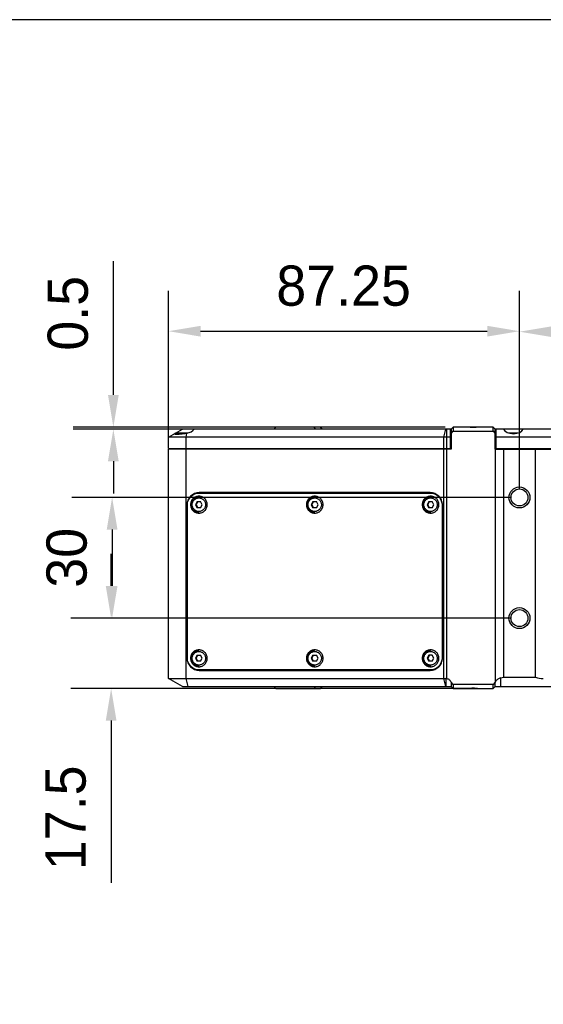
# Model space of a CAD drawing. Header units: millimetres. Extents: x -67 to 93, y 91 to 271.
# Tile 16 of 17: x -5 to 28, y 210 to 271. Entities that reach past the tile are written whole.
import ezdxf

# ---------------------------------------------------------------- set-up
doc = ezdxf.new("R2010")
doc.units = ezdxf.units.MM
doc.header["$LTSCALE"] = 65.395
doc.header["$PDMODE"] = 3
doc.header["$PDSIZE"] = 8
doc.layers.get('0').update_dxf_attribs({"linetype": 'CONTINUOUS'})
doc.layers.get('Defpoints').update_dxf_attribs({"linetype": 'CONTINUOUS'})
doc.layers.add('00_COMPONENTS', color=7, linetype='CONTINUOUS')
doc.layers.add('51__DRAFT_DIMS', color=7, linetype='CONTINUOUS')
doc.styles.get("Standard").update_dxf_attribs({"font": '兰亭黑 GBK.TTF', "height": 2.5})
doc.dimstyles.new('DIMSTYLE_1', dxfattribs={"dimtxt": 8, "dimasz": 2, "dimexe": 2.5, "dimexo": 0.5, "dimgap": 0.75, "dimtad": 1, "dimlfac": 4, "dimdsep": 46, "dimtxsty": 'STANDARD', "dimblk": '_FILLED', "dimblk1": '_FILLED', "dimblk2": '_FILLED', "dimcen": 0.09, "dimclrd": 8, "dimclre": 8, "dimclrt": 256, "dimazin": 2, "dimtp": 0.3, "dimtm": 0.3, "dimtfac": 1, "dimtofl": 0, "dimtmove": 0, "dimatfit": 3, "dimldrblk": '_FILLED', "dimfxl": 1, "dimtolj": 1, "dimarcsym": 0})

# ---------------------------------------------------------------- blocks, each defined once
blk = doc.blocks.new('_FILLED')
at = {"color": 0, "linetype": 'ByBlock'}
blk.add_solid([(0, 0), (-1, 0.167), (-1, -0.167)], dxfattribs=at)
blk = doc.blocks.new('*D7')
at = {"layer": '51__DRAFT_DIMS', "color": 8, "lineweight": -2}
for p, q in [((1.289, 247.79), (1.289, 256.107)), ((21.902, 245.79), (-1.211, 245.79)), ((5.802, 245.665), (-1.211, 245.665)), ((1.289, 243.665), (1.289, 241.665))]:
    blk.add_line(p, q, dxfattribs=at)
at = {"layer": 'Defpoints', "color": 0}
for p in [(1.289, 245.665), (6.302, 245.665), (22.402, 245.79)]:
    blk.add_point(p, dxfattribs=at)
at = {"layer": '51__DRAFT_DIMS', "color": 8, "linetype": 'ByBlock', "lineweight": -2, "xscale": 2, "yscale": 2, "zscale": 2}
for p, rotation in [((1.289, 245.79), 270), ((1.289, 245.665), 90)]:
    blk.add_blockref('_FILLED', p, dxfattribs=dict(at, rotation=rotation))
at = {"layer": '51__DRAFT_DIMS', "insert": (-2.795, 250.54), "char_height": 2.5, "attachment_point": 1, "rotation": 90, "line_spacing_factor": 0.9}
blk.add_mtext('\\A1;0.5', dxfattribs=at)
blk = doc.blocks.new('*D8')
at = {"layer": '51__DRAFT_DIMS', "color": 8, "lineweight": -2}
for p, q in [((4.715, 244.915), (4.715, 254.249)), ((26.527, 241.915), (26.527, 254.249)), ((6.715, 251.749), (24.527, 251.749))]:
    blk.add_line(p, q, dxfattribs=at)
at = {"layer": 'Defpoints', "color": 0}
for p in [(26.527, 251.749), (4.715, 244.415), (26.527, 241.415)]:
    blk.add_point(p, dxfattribs=at)
at = {"layer": '51__DRAFT_DIMS', "color": 8, "linetype": 'ByBlock', "lineweight": -2, "xscale": 2, "yscale": 2, "zscale": 2, "rotation": 180}
blk.add_blockref('_FILLED', (4.715, 251.749), dxfattribs=at)
at = {"layer": '51__DRAFT_DIMS', "color": 8, "linetype": 'ByBlock', "lineweight": -2, "xscale": 2, "yscale": 2, "zscale": 2}
blk.add_blockref('_FILLED', (26.527, 251.749), dxfattribs=at)
at = {"layer": '51__DRAFT_DIMS', "insert": (15.6, 255.832), "char_height": 2.5, "attachment_point": 2, "line_spacing_factor": 0.9}
blk.add_mtext('\\A1;87.25', dxfattribs=at)
blk = doc.blocks.new('*D9')
at = {"layer": '51__DRAFT_DIMS', "color": 8, "lineweight": -2}
for p, q in [((26.527, 241.915), (26.527, 254.219)), ((42.777, 241.915), (42.777, 254.219)), ((28.527, 251.719), (40.777, 251.719))]:
    blk.add_line(p, q, dxfattribs=at)
at = {"layer": 'Defpoints', "color": 0}
for p in [(42.777, 251.719), (26.527, 241.415), (42.777, 241.415)]:
    blk.add_point(p, dxfattribs=at)
at = {"layer": '51__DRAFT_DIMS', "color": 8, "linetype": 'ByBlock', "lineweight": -2, "xscale": 2, "yscale": 2, "zscale": 2, "rotation": 180}
blk.add_blockref('_FILLED', (26.527, 251.719), dxfattribs=at)
at = {"layer": '51__DRAFT_DIMS', "color": 8, "linetype": 'ByBlock', "lineweight": -2, "xscale": 2, "yscale": 2, "zscale": 2}
blk.add_blockref('_FILLED', (42.777, 251.719), dxfattribs=at)
at = {"layer": '51__DRAFT_DIMS', "insert": (34.637, 255.802), "char_height": 2.5, "attachment_point": 2, "line_spacing_factor": 0.9}
blk.add_mtext('\\A1;65', dxfattribs=at)
blk = doc.blocks.new('*D10')
at = {"layer": '51__DRAFT_DIMS', "color": 8, "lineweight": -2}
for p, q in [((26.027, 241.415), (-1.288, 241.415)), ((1.212, 239.415), (1.212, 235.915)), ((26.027, 233.915), (-1.288, 233.915))]:
    blk.add_line(p, q, dxfattribs=at)
at = {"layer": 'Defpoints', "color": 0}
for p in [(26.527, 241.415), (1.212, 233.915), (26.527, 233.915)]:
    blk.add_point(p, dxfattribs=at)
at = {"layer": '51__DRAFT_DIMS', "color": 8, "linetype": 'ByBlock', "lineweight": -2, "xscale": 2, "yscale": 2, "zscale": 2}
for p, rotation in [((1.212, 241.415), 90), ((1.212, 233.915), 270)]:
    blk.add_blockref('_FILLED', p, dxfattribs=dict(at, rotation=rotation))
at = {"layer": '51__DRAFT_DIMS', "insert": (-2.871, 237.663), "char_height": 2.5, "attachment_point": 2, "rotation": 90, "line_spacing_factor": 0.9}
blk.add_mtext('\\A1;30', dxfattribs=at)
blk = doc.blocks.new('*D11')
at = {"layer": '51__DRAFT_DIMS', "color": 8, "lineweight": -2}
for p, q in [((1.151, 235.915), (1.151, 237.915)), ((26.027, 233.915), (-1.349, 233.915)), ((23.5, 229.54), (-1.349, 229.54)), ((1.151, 227.54), (1.151, 217.457))]:
    blk.add_line(p, q, dxfattribs=at)
at = {"layer": 'Defpoints', "color": 0}
for p in [(1.151, 233.915), (26.527, 233.915), (24, 229.54)]:
    blk.add_point(p, dxfattribs=at)
at = {"layer": '51__DRAFT_DIMS', "color": 8, "linetype": 'ByBlock', "lineweight": -2, "xscale": 2, "yscale": 2, "zscale": 2}
for p, rotation in [((1.151, 233.915), 270), ((1.151, 229.54), 90)]:
    blk.add_blockref('_FILLED', p, dxfattribs=dict(at, rotation=rotation))
at = {"layer": '51__DRAFT_DIMS', "insert": (-2.932, 221.498), "char_height": 2.5, "attachment_point": 2, "rotation": 90, "line_spacing_factor": 0.9}
blk.add_mtext('\\A1;17.5', dxfattribs=at)

msp = doc.modelspace()

# ---------------------------------------------------------------- linework, layer by layer
msp.add_lwpolyline([(-67.3425, 91.1144), (92.6575, 91.1144), (92.6575, 271.1144), (-67.3425, 271.1144)], close=True)
at = {"layer": '00_COMPONENTS', "color": 0}
for p, q in [((4.7139, 245.1653), (5.5889, 245.6653)), ((22.2264, 245.6653), (5.5889, 245.6653)), ((11.3811, 245.7903), (11.2561, 245.6653)), ((14.1727, 245.7903), (11.3811, 245.7903)), ((13.7398, 245.7903), (13.8507, 245.6653)), ((14.1727, 245.7903), (14.2737, 245.6653)), ((14.2683, 245.6653), (14.1727, 245.7903)), ((21.8244, 245.1653), (21.9503, 245.6653)), ((22.0042, 245.6653), (22.0042, 244.4653)), ((22.2264, 245.6653), (22.2264, 244.4653)), ((22.2772, 245.6653), (22.2264, 245.6653)), ((22.2264, 245.5903), (22.2772, 245.5903)), ((22.2772, 245.6653), (22.4022, 245.7903)), ((22.2772, 245.6653), (22.2772, 244.4153)), ((22.2772, 245.3964), (22.4022, 245.5403)), ((22.4022, 245.7903), (22.4022, 245.5403)), ((24.9022, 245.7903), (22.4022, 245.7903)), ((22.4022, 245.5403), (24.9022, 245.5403)), ((24.9022, 245.5403), (24.9022, 245.7903)), ((24.9022, 245.7903), (25.0272, 245.6653)), ((24.9022, 245.5403), (25.0272, 245.3964)), ((25.0272, 244.4153), (25.0272, 245.6653)), ((25.0764, 245.6653), (25.0272, 245.6653)), ((25.0272, 245.5903), (25.0764, 245.5903)), ((25.0764, 244.4653), (25.0764, 245.6653)), ((25.5391, 245.6653), (25.0764, 245.6653)), ((26.7612, 245.6653), (25.5417, 245.6653)), ((42.5391, 245.6653), (26.7638, 245.6653)), ((4.7139, 244.4653), (4.7139, 245.1653)), ((22.2772, 245.1653), (4.7139, 245.1653)), ((5.7851, 245.3903), (5.1514, 245.3903)), ((5.9029, 245.4153), (5.1764, 245.4153)), ((5.4639, 245.3903), (5.4639, 245.3457)), ((5.7139, 245.378), (5.7139, 245.3903)), ((5.8436, 245.4016), (5.7841, 245.1653)), ((5.7841, 245.1653), (5.7841, 244.4653)), ((21.8244, 244.4653), (21.8244, 245.1653)), ((44.2772, 245.1653), (25.0272, 245.1653)), ((26.4239, 245.4153), (25.879, 245.4153)), ((26.3034, 245.3903), (25.9995, 245.3903)), ((26.1514, 245.3796), (26.1514, 245.3903)), ((4.7139, 244.4653), (22.2772, 244.4653)), ((4.7147, 230.1653), (4.7147, 244.4153)), ((22.2772, 244.4153), (4.7147, 244.4153)), ((5.7849, 244.4153), (5.7849, 230.1653)), ((11.4114, 244.4653), (11.4114, 244.4153)), ((11.6311, 244.4153), (11.6311, 244.4653)), ((13.6311, 244.4153), (13.6311, 244.4653)), ((13.8507, 244.4153), (13.8507, 244.4653)), ((13.8955, 244.4653), (13.8954, 244.4153)), ((14.1953, 244.4153), (14.1953, 244.4653)), ((14.4856, 244.4653), (14.4856, 244.4153)), ((21.8252, 230.1653), (21.8252, 244.4153)), ((22.005, 244.4153), (22.005, 230.1605)), ((25.0272, 244.4653), (44.2772, 244.4653)), ((25.0272, 244.4153), (44.2772, 244.4153)), ((25.0431, 229.9658), (25.0431, 244.4153)), ((25.5272, 244.4153), (25.5272, 230.2368)), ((27.5272, 230.2368), (27.5272, 244.4153)), ((20.9786, 241.7153), (6.6293, 241.7153)), ((6.6293, 241.6903), (21.0505, 241.6903)), ((8.4951, 241.7153), (8.4951, 241.6903)), ((9.0254, 241.6903), (9.0254, 241.7153)), ((11.6311, 241.6903), (11.6311, 241.7153)), ((13.6311, 241.6903), (13.6311, 241.7153)), ((5.8624, 231.4403), (5.8624, 240.9403)), ((5.8871, 240.9403), (5.8624, 240.9403)), ((5.8871, 231.4403), (5.8871, 240.9403)), ((6.4975, 241.1528), (6.3903, 240.9653)), ((6.3903, 240.9653), (6.4975, 240.7778)), ((6.4299, 240.9653), (6.3903, 240.9653)), ((6.537, 241.1528), (6.4299, 240.9653)), ((6.4299, 240.9653), (6.537, 240.7778)), ((6.4975, 241.1528), (6.7117, 241.1528)), ((6.7117, 240.7778), (6.4975, 240.7778)), ((6.8189, 240.9653), (6.7117, 241.1528)), ((6.7117, 240.7778), (6.8189, 240.9653)), ((13.6968, 241.1528), (13.5897, 240.9653)), ((13.5897, 240.9653), (13.6968, 240.7778)), ((13.6292, 240.9653), (13.5897, 240.9653)), ((13.7364, 241.1528), (13.6292, 240.9653)), ((13.6292, 240.9653), (13.7364, 240.7778)), ((13.6968, 241.1528), (13.9111, 241.1528)), ((13.9111, 240.7778), (13.6968, 240.7778)), ((14.0182, 240.9653), (13.9111, 241.1528)), ((13.9111, 240.7778), (14.0182, 240.9653)), ((20.8962, 241.1528), (20.789, 240.9653)), ((20.789, 240.9653), (20.8962, 240.7778)), ((20.8286, 240.9653), (20.789, 240.9653)), ((20.8286, 240.9653), (20.9357, 241.1528)), ((20.9357, 240.7778), (20.8286, 240.9653)), ((20.8962, 241.1528), (21.1104, 241.1528)), ((21.1104, 240.7778), (20.8962, 240.7778)), ((21.2175, 240.9653), (21.1104, 241.1528)), ((21.1104, 240.7778), (21.2175, 240.9653)), ((21.7208, 240.9403), (21.7208, 231.4403)), ((21.7455, 240.9403), (21.7208, 240.9403)), ((21.7455, 231.4403), (21.7455, 240.9403)), ((5.8624, 231.4403), (5.8871, 231.4403)), ((6.4975, 231.6028), (6.3903, 231.4153)), ((6.3903, 231.4153), (6.4975, 231.2278)), ((6.4299, 231.4153), (6.3903, 231.4153)), ((6.4299, 231.4153), (6.537, 231.6028)), ((6.537, 231.2278), (6.4299, 231.4153)), ((6.4975, 231.6028), (6.7117, 231.6028)), ((6.8189, 231.4153), (6.7117, 231.6028)), ((6.7117, 231.2278), (6.8189, 231.4153)), ((13.6968, 231.6028), (13.5897, 231.4153)), ((13.5897, 231.4153), (13.6968, 231.2278)), ((13.6292, 231.4153), (13.5897, 231.4153)), ((13.6292, 231.4153), (13.7364, 231.6028)), ((13.7364, 231.2278), (13.6292, 231.4153)), ((13.6968, 231.6028), (13.9111, 231.6028)), ((14.0182, 231.4153), (13.9111, 231.6028)), ((13.9111, 231.2278), (14.0182, 231.4153)), ((20.8962, 231.6028), (20.789, 231.4153)), ((20.789, 231.4153), (20.8962, 231.2278)), ((20.8286, 231.4153), (20.789, 231.4153)), ((20.9357, 231.6028), (20.8286, 231.4153)), ((20.8286, 231.4153), (20.9357, 231.2278)), ((21.1104, 231.6028), (20.8962, 231.6028)), ((21.2175, 231.4153), (21.1104, 231.6028)), ((21.1104, 231.2278), (21.2175, 231.4153)), ((21.7208, 231.4403), (21.7455, 231.4403)), ((6.7117, 231.2278), (6.4975, 231.2278)), ((13.9111, 231.2278), (13.6968, 231.2278)), ((21.1104, 231.2278), (20.8962, 231.2278)), ((5.5897, 229.6653), (4.7147, 230.1653)), ((4.7147, 230.1653), (21.9527, 230.1653)), ((5.7849, 230.1653), (5.9108, 229.6653)), ((21.0505, 230.6903), (6.6293, 230.6903)), ((6.6293, 230.6653), (20.9786, 230.6653)), ((8.4951, 230.6903), (8.4951, 230.6653)), ((9.0254, 230.6653), (9.0254, 230.6903)), ((11.6311, 230.6903), (11.6311, 230.6653)), ((13.6311, 230.6903), (13.6311, 230.6653)), ((21.9511, 229.6653), (21.8252, 230.1653)), ((25.3592, 230.1946), (25.3592, 229.6653)), ((25.5272, 230.2368), (27.5272, 230.2368)), ((5.5897, 229.6653), (22.2772, 229.6653)), ((11.3811, 229.5403), (11.2561, 229.6653)), ((11.3811, 229.5403), (14.1727, 229.5403)), ((13.8507, 229.6653), (13.7398, 229.5403)), ((14.1727, 229.5403), (14.2683, 229.6653)), ((14.2737, 229.6653), (14.1727, 229.5403)), ((22.4022, 229.7903), (22.2772, 229.9343)), ((22.2772, 229.9343), (22.2772, 229.6653)), ((22.4022, 229.5403), (22.2772, 229.6653)), ((22.4022, 229.7903), (22.4022, 229.5403)), ((24.9022, 229.7903), (22.4022, 229.7903)), ((22.4022, 229.5403), (24.9022, 229.5403)), ((25.0272, 229.9343), (24.9022, 229.7903)), ((24.9022, 229.5403), (24.9022, 229.7903)), ((25.0272, 229.6653), (24.9022, 229.5403)), ((25.0272, 229.6653), (25.0272, 229.9343)), ((25.0272, 229.6653), (44.2772, 229.6653))]:
    msp.add_line(p, q, dxfattribs=at)
for centre, radius in [((26.5272, 241.4153), 0.65), ((26.5272, 241.4153), 0.525), ((26.5272, 233.9153), 0.65), ((26.5272, 233.9153), 0.525)]:
    msp.add_circle(centre, radius, dxfattribs=at)
for centre, radius, start, end in [((5.1764, 245.3903), 0.025, 90, 180), ((6.7015, 240.9549), 0.7605, 95.418698, 112.896108), ((6.7013, 240.9559), 0.7595, 90.00164, 95.411712), ((20.9785, 240.9554), 0.735, 84.587472, 89.998359), ((21.0504, 240.9552), 0.7351, 72.27667, 89.996742), ((6.7015, 231.4258), 0.7605, 247.10378, 264.581302), ((6.7013, 231.4248), 0.7595, 264.588288, 269.99836), ((15.694, 230.9131), 0.4888, 207.112809, 210.457191), ((15.686, 230.9114), 0.4581, 208.857793, 212.494118), ((15.8938, 230.9114), 0.4581, 208.857829, 212.494149), ((16.0035, 231.0382), 0.4395, 232.318641, 238.02544), ((15.973, 231.026), 0.3836, 241.040667, 250.078198), ((15.9615, 231.0237), 0.3811, 289.89188, 298.989255), ((15.9687, 231.0362), 0.4372, 301.959369, 307.696549), ((16.002, 231.0382), 0.4395, 301.974119, 307.680607), ((20.9785, 231.4253), 0.735, 270.001642, 275.414599), ((21.0504, 231.4255), 0.7351, 270.003258, 287.723199), ((21.9526, 229.8802), 0.2851, 79.404636, 89.969843)]:
    msp.add_arc(centre, radius, start, end, dxfattribs=at)
for centre, major_axis, ratio, start_param, end_param in [((5.7139, 245.7367), (0.6236, 0.075), 0.5599507, -1.4290506, -0.4126891), ((26.1514, 245.7368), (0.625, 0), 0.5714286, 3.3429506, 6.0818274), ((25.0431, 230.7368), (1, 0), 0.5714286, -1.249184, -1.0654358), ((28.0114, 230.7368), (1, 0), 0.5714286, -2.0761568, -1.5707963), ((25.3592, 229.7334), (0, 0.4319), 0.8682431, 1.0026957, 1.0870598)]:
    msp.add_ellipse(centre, major_axis=major_axis, ratio=ratio, start_param=start_param, end_param=end_param, dxfattribs=at)
for points, knots in [([(24.0002, 245.7903), (23.944, 245.7784), (23.8283, 245.7605), (23.6522, 245.7516), (23.4761, 245.7605), (23.3605, 245.7784), (23.3042, 245.7903)], [0, 0, 0, 0, 0.2461046, 0.5000005, 0.7538958, 1, 1, 1, 1]), ([(5.0889, 245.3646), (5.0889, 245.3674), (5.0906, 245.3719), (5.0946, 245.3773), (5.1008, 245.3838), (5.1119, 245.3923), (5.1219, 245.3985), (5.1276, 245.4017)], [0, 0, 0, 0, 0.1522645, 0.2484202, 0.3613474, 0.6422337, 1, 1, 1, 1]), ([(5.8436, 245.4016), (5.7982, 245.3924), (5.7072, 245.3761), (5.5723, 245.3569), (5.4626, 245.3451), (5.3798, 245.3386), (5.3234, 245.3354), (5.2717, 245.3336), (5.2256, 245.3334), (5.1855, 245.3346), (5.1521, 245.3373), (5.1285, 245.341), (5.1134, 245.3449), (5.1047, 245.348), (5.0979, 245.3514), (5.0928, 245.3553), (5.0897, 245.3597), (5.0889, 245.363), (5.0889, 245.3646)], [0, 0, 0, 0, 0.1805733, 0.3606763, 0.5315777, 0.6108825, 0.6847275, 0.7521792, 0.8124007, 0.8646764, 0.9084432, 0.9433433, 0.9574494, 0.9693735, 0.9792304, 0.9872574, 0.9939154, 1, 1, 1, 1]), ([(6.6293, 241.7153), (6.5792, 241.7153), (6.4787, 241.7053), (6.3339, 241.6609), (6.2004, 241.5888), (6.0834, 241.4918), (5.9875, 241.3736), (5.9162, 241.2387), (5.8723, 241.0925), (5.8624, 240.991), (5.8624, 240.9403)], [0, 0, 0, 0, 0.1243585, 0.2488149, 0.3734523, 0.4983256, 0.6234539, 0.7488171, 0.87436, 1, 1, 1, 1]), ([(5.8871, 240.9403), (5.8871, 240.9893), (5.8967, 241.0876), (5.9392, 241.2291), (6.0082, 241.3596), (6.101, 241.474), (6.2142, 241.5679), (6.3434, 241.6377), (6.4835, 241.6807), (6.5808, 241.6903), (6.6293, 241.6903)], [0, 0, 0, 0, 0.12564, 0.2511829, 0.3765462, 0.5016744, 0.6265477, 0.7511851, 0.8756415, 1, 1, 1, 1]), ([(6.6046, 241.4903), (6.5706, 241.4903), (6.5025, 241.4836), (6.4044, 241.4535), (6.314, 241.4046), (6.2348, 241.3389), (6.1698, 241.2588), (6.1215, 241.1675), (6.0917, 241.0684), (6.0851, 240.9996), (6.0851, 240.9653)], [0, 0, 0, 0, 0.1243585, 0.2488149, 0.3734523, 0.4983256, 0.6234539, 0.7488171, 0.87436, 1, 1, 1, 1]), ([(6.6122, 240.4903), (6.5815, 240.4903), (6.5197, 240.4965), (6.4308, 240.5237), (6.3489, 240.568), (6.2772, 240.6274), (6.2183, 240.6999), (6.1746, 240.7825), (6.1477, 240.8722), (6.1386, 240.9653), (6.1477, 241.0585), (6.1746, 241.1482), (6.2183, 241.2308), (6.2772, 241.3032), (6.3489, 241.3627), (6.4308, 241.407), (6.5197, 241.4342), (6.5815, 241.4403), (6.6122, 241.4403)], [0, 0, 0, 0, 0.0622475, 0.1245334, 0.1868904, 0.2493402, 0.3118904, 0.3745335, 0.4372475, 0.5, 0.5627525, 0.6254666, 0.6881096, 0.7506599, 0.8131096, 0.8754666, 0.9377525, 1, 1, 1, 1]), ([(6.6046, 240.5434), (6.5773, 240.5434), (6.5226, 240.5488), (6.4437, 240.573), (6.371, 240.6123), (6.3074, 240.6651), (6.2551, 240.7295), (6.2163, 240.8029), (6.1924, 240.8825), (6.1843, 240.9653), (6.1924, 241.0482), (6.2163, 241.1278), (6.2551, 241.2012), (6.3074, 241.2656), (6.371, 241.3184), (6.4437, 241.3577), (6.5226, 241.3819), (6.5773, 241.3873), (6.6046, 241.3873)], [0, 0, 0, 0, 0.0621792, 0.1244075, 0.1867261, 0.2491628, 0.3117269, 0.3744086, 0.43718, 0.5, 0.56282, 0.6255914, 0.688273, 0.7508372, 0.8132738, 0.8755925, 0.9378208, 1, 1, 1, 1]), ([(7.1241, 240.9653), (7.1241, 240.9996), (7.1174, 241.0684), (7.0877, 241.1675), (7.0394, 241.2588), (6.9744, 241.3389), (6.8952, 241.4046), (6.8048, 241.4535), (6.7067, 241.4836), (6.6385, 241.4903), (6.6046, 241.4903)], [0, 0, 0, 0, 0.12564, 0.2511829, 0.3765461, 0.5016744, 0.6265477, 0.7511851, 0.8756415, 1, 1, 1, 1]), ([(6.6046, 241.3873), (6.6319, 241.3873), (6.6866, 241.3819), (6.7655, 241.3577), (6.8382, 241.3184), (6.9018, 241.2656), (6.9541, 241.2012), (6.9929, 241.1278), (7.0168, 241.0482), (7.0249, 240.9653), (7.0168, 240.8825), (6.9929, 240.8029), (6.9541, 240.7295), (6.9018, 240.6651), (6.8382, 240.6123), (6.7655, 240.573), (6.6866, 240.5488), (6.6319, 240.5434), (6.6046, 240.5434)], [0, 0, 0, 0, 0.0621792, 0.1244075, 0.1867261, 0.2491628, 0.3117269, 0.3744086, 0.43718, 0.5, 0.56282, 0.6255914, 0.688273, 0.7508372, 0.8132738, 0.8755925, 0.9378208, 1, 1, 1, 1]), ([(13.8039, 241.4903), (13.77, 241.4903), (13.7019, 241.4836), (13.6038, 241.4535), (13.5134, 241.4046), (13.4341, 241.3389), (13.3691, 241.2588), (13.3208, 241.1675), (13.2911, 241.0684), (13.2844, 240.9996), (13.2844, 240.9653)], [0, 0, 0, 0, 0.1243585, 0.2488149, 0.3734523, 0.4983256, 0.6234539, 0.7488171, 0.87436, 1, 1, 1, 1]), ([(13.8116, 240.4903), (13.7808, 240.4903), (13.7191, 240.4965), (13.6302, 240.5237), (13.5483, 240.568), (13.4765, 240.6274), (13.4176, 240.6999), (13.3739, 240.7825), (13.347, 240.8722), (13.3379, 240.9653), (13.347, 241.0585), (13.3739, 241.1482), (13.4176, 241.2308), (13.4765, 241.3032), (13.5483, 241.3627), (13.6302, 241.407), (13.7191, 241.4342), (13.7808, 241.4403), (13.8116, 241.4403)], [0, 0, 0, 0, 0.0622475, 0.1245334, 0.1868904, 0.2493402, 0.3118904, 0.3745335, 0.4372475, 0.5, 0.5627525, 0.6254666, 0.6881096, 0.7506599, 0.8131096, 0.8754666, 0.9377525, 1, 1, 1, 1]), ([(13.8039, 240.5434), (13.7767, 240.5434), (13.7219, 240.5488), (13.6431, 240.573), (13.5704, 240.6123), (13.5067, 240.6651), (13.4545, 240.7295), (13.4156, 240.8029), (13.3917, 240.8825), (13.3837, 240.9653), (13.3917, 241.0482), (13.4156, 241.1278), (13.4545, 241.2012), (13.5067, 241.2656), (13.5704, 241.3184), (13.6431, 241.3577), (13.7219, 241.3819), (13.7767, 241.3873), (13.8039, 241.3873)], [0, 0, 0, 0, 0.0621792, 0.1244075, 0.1867261, 0.2491628, 0.3117269, 0.3744086, 0.43718, 0.5, 0.56282, 0.6255914, 0.688273, 0.7508372, 0.8132738, 0.8755925, 0.9378208, 1, 1, 1, 1]), ([(14.3235, 240.9653), (14.3235, 240.9996), (14.3168, 241.0684), (14.2871, 241.1675), (14.2388, 241.2588), (14.1738, 241.3389), (14.0945, 241.4046), (14.0041, 241.4535), (13.906, 241.4836), (13.8379, 241.4903), (13.8039, 241.4903)], [0, 0, 0, 0, 0.12564, 0.2511829, 0.3765461, 0.5016744, 0.6265477, 0.7511851, 0.8756415, 1, 1, 1, 1]), ([(13.8039, 241.3873), (13.8312, 241.3873), (13.886, 241.3819), (13.9648, 241.3577), (14.0375, 241.3184), (14.1012, 241.2656), (14.1534, 241.2012), (14.1922, 241.1278), (14.2161, 241.0482), (14.2242, 240.9653), (14.2161, 240.8825), (14.1922, 240.8029), (14.1534, 240.7295), (14.1012, 240.6651), (14.0375, 240.6123), (13.9648, 240.573), (13.886, 240.5488), (13.8312, 240.5434), (13.8039, 240.5434)], [0, 0, 0, 0, 0.0621792, 0.1244075, 0.1867261, 0.2491628, 0.3117269, 0.3744086, 0.43718, 0.5, 0.56282, 0.6255914, 0.688273, 0.7508372, 0.8132738, 0.8755925, 0.9378208, 1, 1, 1, 1]), ([(21.0033, 241.4903), (20.9693, 241.4903), (20.9012, 241.4836), (20.8031, 241.4535), (20.7127, 241.4046), (20.6335, 241.3389), (20.5685, 241.2588), (20.5202, 241.1675), (20.4904, 241.0684), (20.4838, 240.9996), (20.4838, 240.9653)], [0, 0, 0, 0, 0.1243585, 0.2488149, 0.3734523, 0.4983256, 0.6234539, 0.7488171, 0.87436, 1, 1, 1, 1]), ([(21.0109, 240.4903), (20.9802, 240.4903), (20.9184, 240.4965), (20.8295, 240.5237), (20.7476, 240.568), (20.6759, 240.6274), (20.617, 240.6999), (20.5733, 240.7825), (20.5464, 240.8722), (20.5373, 240.9653), (20.5464, 241.0585), (20.5733, 241.1482), (20.617, 241.2308), (20.6759, 241.3032), (20.7476, 241.3627), (20.8295, 241.407), (20.9184, 241.4342), (20.9802, 241.4403), (21.0109, 241.4403)], [0, 0, 0, 0, 0.0622475, 0.1245334, 0.1868904, 0.2493402, 0.3118904, 0.3745335, 0.4372475, 0.5, 0.5627525, 0.6254666, 0.6881096, 0.7506599, 0.8131096, 0.8754666, 0.9377525, 1, 1, 1, 1]), ([(21.0033, 240.5434), (20.976, 240.5434), (20.9213, 240.5488), (20.8424, 240.573), (20.7697, 240.6123), (20.7061, 240.6651), (20.6538, 240.7295), (20.615, 240.8029), (20.5911, 240.8825), (20.583, 240.9653), (20.5911, 241.0482), (20.615, 241.1278), (20.6538, 241.2012), (20.7061, 241.2656), (20.7697, 241.3184), (20.8424, 241.3577), (20.9213, 241.3819), (20.976, 241.3873), (21.0033, 241.3873)], [0, 0, 0, 0, 0.0621792, 0.1244075, 0.1867261, 0.2491628, 0.3117269, 0.3744086, 0.43718, 0.5, 0.56282, 0.6255914, 0.688273, 0.7508372, 0.8132738, 0.8755925, 0.9378208, 1, 1, 1, 1]), ([(21.7455, 240.9403), (21.7455, 240.991), (21.7356, 241.0925), (21.6917, 241.2387), (21.6204, 241.3736), (21.5245, 241.4918), (21.4075, 241.5888), (21.274, 241.6609), (21.1292, 241.7053), (21.0287, 241.7153), (20.9786, 241.7153)], [0, 0, 0, 0, 0.12564, 0.2511829, 0.3765462, 0.5016744, 0.6265477, 0.7511851, 0.8756415, 1, 1, 1, 1]), ([(21.5228, 240.9653), (21.5228, 240.9996), (21.5161, 241.0684), (21.4864, 241.1675), (21.4381, 241.2588), (21.3731, 241.3389), (21.2939, 241.4046), (21.2035, 241.4535), (21.1054, 241.4836), (21.0372, 241.4903), (21.0033, 241.4903)], [0, 0, 0, 0, 0.12564, 0.2511829, 0.3765461, 0.5016744, 0.6265477, 0.7511851, 0.8756415, 1, 1, 1, 1]), ([(21.0033, 241.3873), (21.0306, 241.3873), (21.0853, 241.3819), (21.1642, 241.3577), (21.2369, 241.3184), (21.3005, 241.2656), (21.3528, 241.2012), (21.3916, 241.1278), (21.4155, 241.0482), (21.4236, 240.9653), (21.4155, 240.8825), (21.3916, 240.8029), (21.3528, 240.7295), (21.3005, 240.6651), (21.2369, 240.6123), (21.1642, 240.573), (21.0853, 240.5488), (21.0306, 240.5434), (21.0033, 240.5434)], [0, 0, 0, 0, 0.0621792, 0.1244075, 0.1867261, 0.2491628, 0.3117269, 0.3744086, 0.43718, 0.5, 0.56282, 0.6255914, 0.688273, 0.7508372, 0.8132738, 0.8755925, 0.9378208, 1, 1, 1, 1]), ([(21.0479, 241.6871), (21.0933, 241.6828), (21.1836, 241.6656), (21.3119, 241.6152), (21.4289, 241.5419), (21.5305, 241.4481), (21.6134, 241.337), (21.6747, 241.2125), (21.7123, 241.0788), (21.7208, 240.9864), (21.7208, 240.9403)], [0, 0, 0, 0, 0.1243493, 0.2488261, 0.373495, 0.498395, 0.6235337, 0.7488865, 0.8744001, 1, 1, 1, 1]), ([(6.0851, 240.9653), (6.0851, 240.931), (6.0917, 240.8623), (6.1215, 240.7632), (6.1698, 240.6719), (6.2348, 240.5918), (6.314, 240.5261), (6.4044, 240.4772), (6.5025, 240.4471), (6.5706, 240.4403), (6.6046, 240.4403)], [0, 0, 0, 0, 0.12564, 0.2511829, 0.3765461, 0.5016744, 0.6265477, 0.7511851, 0.8756415, 1, 1, 1, 1]), ([(6.6046, 240.4403), (6.6385, 240.4403), (6.7067, 240.4471), (6.8048, 240.4772), (6.8952, 240.5261), (6.9744, 240.5918), (7.0394, 240.6719), (7.0877, 240.7632), (7.1174, 240.8623), (7.1241, 240.931), (7.1241, 240.9653)], [0, 0, 0, 0, 0.1243585, 0.2488149, 0.3734523, 0.4983256, 0.6234539, 0.7488171, 0.87436, 1, 1, 1, 1]), ([(13.2844, 240.9653), (13.2844, 240.931), (13.2911, 240.8623), (13.3208, 240.7632), (13.3691, 240.6719), (13.4341, 240.5918), (13.5134, 240.5261), (13.6038, 240.4772), (13.7019, 240.4471), (13.77, 240.4403), (13.8039, 240.4403)], [0, 0, 0, 0, 0.12564, 0.2511829, 0.3765461, 0.5016744, 0.6265477, 0.7511851, 0.8756415, 1, 1, 1, 1]), ([(13.8039, 240.4403), (13.8379, 240.4403), (13.906, 240.4471), (14.0041, 240.4772), (14.0945, 240.5261), (14.1738, 240.5918), (14.2388, 240.6719), (14.2871, 240.7632), (14.3168, 240.8623), (14.3235, 240.931), (14.3235, 240.9653)], [0, 0, 0, 0, 0.1243585, 0.2488149, 0.3734523, 0.4983256, 0.6234539, 0.7488171, 0.87436, 1, 1, 1, 1]), ([(20.4838, 240.9653), (20.4838, 240.931), (20.4904, 240.8623), (20.5202, 240.7632), (20.5685, 240.6719), (20.6335, 240.5918), (20.7127, 240.5261), (20.8031, 240.4772), (20.9012, 240.4471), (20.9693, 240.4403), (21.0033, 240.4403)], [0, 0, 0, 0, 0.12564, 0.2511829, 0.3765461, 0.5016744, 0.6265477, 0.7511851, 0.8756415, 1, 1, 1, 1]), ([(21.0033, 240.4403), (21.0372, 240.4403), (21.1054, 240.4471), (21.2035, 240.4772), (21.2939, 240.5261), (21.3731, 240.5918), (21.4381, 240.6719), (21.4864, 240.7632), (21.5161, 240.8623), (21.5228, 240.931), (21.5228, 240.9653)], [0, 0, 0, 0, 0.1243585, 0.2488149, 0.3734523, 0.4983256, 0.6234539, 0.7488171, 0.87436, 1, 1, 1, 1]), ([(5.8624, 231.4403), (5.8624, 231.3897), (5.8723, 231.2882), (5.9162, 231.142), (5.9875, 231.0071), (6.0834, 230.8889), (6.2004, 230.7919), (6.3339, 230.7198), (6.4787, 230.6753), (6.5792, 230.6653), (6.6293, 230.6653)], [0, 0, 0, 0, 0.12564, 0.2511829, 0.3765462, 0.5016744, 0.6265477, 0.7511851, 0.8756415, 1, 1, 1, 1]), ([(6.6293, 230.6903), (6.5808, 230.6903), (6.4835, 230.7), (6.3434, 230.743), (6.2142, 230.8128), (6.101, 230.9067), (6.0082, 231.0211), (5.9392, 231.1516), (5.8967, 231.2931), (5.8871, 231.3913), (5.8871, 231.4403)], [0, 0, 0, 0, 0.1243585, 0.2488149, 0.3734523, 0.4983256, 0.6234539, 0.7488171, 0.87436, 1, 1, 1, 1]), ([(6.6046, 231.9403), (6.5706, 231.9403), (6.5025, 231.9336), (6.4044, 231.9035), (6.314, 231.8546), (6.2348, 231.7889), (6.1698, 231.7088), (6.1215, 231.6175), (6.0917, 231.5184), (6.0851, 231.4496), (6.0851, 231.4153)], [0, 0, 0, 0, 0.1243585, 0.2488149, 0.3734523, 0.4983256, 0.6234539, 0.7488171, 0.87436, 1, 1, 1, 1]), ([(6.0851, 231.4153), (6.0851, 231.381), (6.0917, 231.3123), (6.1215, 231.2132), (6.1698, 231.1219), (6.2348, 231.0418), (6.314, 230.9761), (6.4044, 230.9272), (6.5025, 230.8971), (6.5706, 230.8903), (6.6046, 230.8903)], [0, 0, 0, 0, 0.12564, 0.2511829, 0.3765461, 0.5016744, 0.6265477, 0.7511851, 0.8756415, 1, 1, 1, 1]), ([(6.6122, 230.9403), (6.5815, 230.9403), (6.5197, 230.9465), (6.4308, 230.9737), (6.3489, 231.018), (6.2772, 231.0774), (6.2183, 231.1499), (6.1746, 231.2325), (6.1477, 231.3222), (6.1386, 231.4153), (6.1477, 231.5085), (6.1746, 231.5982), (6.2183, 231.6808), (6.2772, 231.7532), (6.3489, 231.8127), (6.4308, 231.857), (6.5197, 231.8842), (6.5815, 231.8903), (6.6122, 231.8903)], [0, 0, 0, 0, 0.0622475, 0.1245334, 0.1868904, 0.2493402, 0.3118904, 0.3745335, 0.4372475, 0.5, 0.5627525, 0.6254666, 0.6881096, 0.7506599, 0.8131096, 0.8754666, 0.9377525, 1, 1, 1, 1]), ([(6.6046, 230.9934), (6.5773, 230.9934), (6.5226, 230.9988), (6.4437, 231.023), (6.371, 231.0623), (6.3074, 231.1151), (6.2551, 231.1795), (6.2163, 231.2529), (6.1924, 231.3325), (6.1843, 231.4153), (6.1924, 231.4982), (6.2163, 231.5778), (6.2551, 231.6512), (6.3074, 231.7156), (6.371, 231.7684), (6.4437, 231.8077), (6.5226, 231.8319), (6.5773, 231.8373), (6.6046, 231.8373)], [0, 0, 0, 0, 0.0621792, 0.1244075, 0.1867261, 0.2491628, 0.3117269, 0.3744086, 0.43718, 0.5, 0.56282, 0.6255914, 0.688273, 0.7508372, 0.8132738, 0.8755925, 0.9378208, 1, 1, 1, 1]), ([(7.1241, 231.4153), (7.1241, 231.4496), (7.1174, 231.5184), (7.0877, 231.6175), (7.0394, 231.7088), (6.9744, 231.7889), (6.8952, 231.8546), (6.8048, 231.9035), (6.7067, 231.9336), (6.6385, 231.9403), (6.6046, 231.9403)], [0, 0, 0, 0, 0.12564, 0.2511829, 0.3765461, 0.5016744, 0.6265477, 0.7511851, 0.8756415, 1, 1, 1, 1]), ([(6.6046, 231.8373), (6.6319, 231.8373), (6.6866, 231.8319), (6.7655, 231.8077), (6.8382, 231.7684), (6.9018, 231.7156), (6.9541, 231.6512), (6.9929, 231.5778), (7.0168, 231.4982), (7.0249, 231.4153), (7.0168, 231.3325), (6.9929, 231.2529), (6.9541, 231.1795), (6.9018, 231.1151), (6.8382, 231.0623), (6.7655, 231.023), (6.6866, 230.9988), (6.6319, 230.9934), (6.6046, 230.9934)], [0, 0, 0, 0, 0.0621792, 0.1244075, 0.1867261, 0.2491628, 0.3117269, 0.3744086, 0.43718, 0.5, 0.56282, 0.6255914, 0.688273, 0.7508372, 0.8132738, 0.8755925, 0.9378208, 1, 1, 1, 1]), ([(6.6046, 230.8903), (6.6385, 230.8903), (6.7067, 230.8971), (6.8048, 230.9272), (6.8952, 230.9761), (6.9744, 231.0418), (7.0394, 231.1219), (7.0877, 231.2132), (7.1174, 231.3123), (7.1241, 231.381), (7.1241, 231.4153)], [0, 0, 0, 0, 0.1243585, 0.2488149, 0.3734523, 0.4983256, 0.6234539, 0.7488171, 0.87436, 1, 1, 1, 1]), ([(13.8039, 231.9403), (13.77, 231.9403), (13.7019, 231.9336), (13.6038, 231.9035), (13.5134, 231.8546), (13.4341, 231.7889), (13.3691, 231.7088), (13.3208, 231.6175), (13.2911, 231.5184), (13.2844, 231.4496), (13.2844, 231.4153)], [0, 0, 0, 0, 0.1243585, 0.2488149, 0.3734523, 0.4983256, 0.6234539, 0.7488171, 0.87436, 1, 1, 1, 1]), ([(13.2844, 231.4153), (13.2844, 231.381), (13.2911, 231.3123), (13.3208, 231.2132), (13.3691, 231.1219), (13.4341, 231.0418), (13.5134, 230.9761), (13.6038, 230.9272), (13.7019, 230.8971), (13.77, 230.8903), (13.8039, 230.8903)], [0, 0, 0, 0, 0.12564, 0.2511829, 0.3765461, 0.5016744, 0.6265477, 0.7511851, 0.8756415, 1, 1, 1, 1]), ([(13.8116, 230.9403), (13.7808, 230.9403), (13.7191, 230.9465), (13.6302, 230.9737), (13.5483, 231.018), (13.4765, 231.0774), (13.4176, 231.1499), (13.3739, 231.2325), (13.347, 231.3222), (13.3379, 231.4153), (13.347, 231.5085), (13.3739, 231.5982), (13.4176, 231.6808), (13.4765, 231.7532), (13.5483, 231.8127), (13.6302, 231.857), (13.7191, 231.8842), (13.7808, 231.8903), (13.8116, 231.8903)], [0, 0, 0, 0, 0.0622475, 0.1245334, 0.1868904, 0.2493402, 0.3118904, 0.3745335, 0.4372475, 0.5, 0.5627525, 0.6254666, 0.6881096, 0.7506599, 0.8131096, 0.8754666, 0.9377525, 1, 1, 1, 1]), ([(13.8039, 230.9934), (13.7767, 230.9934), (13.7219, 230.9988), (13.6431, 231.023), (13.5704, 231.0623), (13.5067, 231.1151), (13.4545, 231.1795), (13.4156, 231.2529), (13.3917, 231.3325), (13.3837, 231.4153), (13.3917, 231.4982), (13.4156, 231.5778), (13.4545, 231.6512), (13.5067, 231.7156), (13.5704, 231.7684), (13.6431, 231.8077), (13.7219, 231.8319), (13.7767, 231.8373), (13.8039, 231.8373)], [0, 0, 0, 0, 0.0621792, 0.1244075, 0.1867261, 0.2491628, 0.3117269, 0.3744086, 0.43718, 0.5, 0.56282, 0.6255914, 0.688273, 0.7508372, 0.8132738, 0.8755925, 0.9378208, 1, 1, 1, 1]), ([(14.3235, 231.4153), (14.3235, 231.4496), (14.3168, 231.5184), (14.2871, 231.6175), (14.2388, 231.7088), (14.1738, 231.7889), (14.0945, 231.8546), (14.0041, 231.9035), (13.906, 231.9336), (13.8379, 231.9403), (13.8039, 231.9403)], [0, 0, 0, 0, 0.12564, 0.2511829, 0.3765461, 0.5016744, 0.6265477, 0.7511851, 0.8756415, 1, 1, 1, 1]), ([(13.8039, 231.8373), (13.8312, 231.8373), (13.886, 231.8319), (13.9648, 231.8077), (14.0375, 231.7684), (14.1012, 231.7156), (14.1534, 231.6512), (14.1922, 231.5778), (14.2161, 231.4982), (14.2242, 231.4153), (14.2161, 231.3325), (14.1922, 231.2529), (14.1534, 231.1795), (14.1012, 231.1151), (14.0375, 231.0623), (13.9648, 231.023), (13.886, 230.9988), (13.8312, 230.9934), (13.8039, 230.9934)], [0, 0, 0, 0, 0.0621792, 0.1244075, 0.1867261, 0.2491628, 0.3117269, 0.3744086, 0.43718, 0.5, 0.56282, 0.6255914, 0.688273, 0.7508372, 0.8132738, 0.8755925, 0.9378208, 1, 1, 1, 1]), ([(13.8039, 230.8903), (13.8379, 230.8903), (13.906, 230.8971), (14.0041, 230.9272), (14.0945, 230.9761), (14.1738, 231.0418), (14.2388, 231.1219), (14.2871, 231.2132), (14.3168, 231.3123), (14.3235, 231.381), (14.3235, 231.4153)], [0, 0, 0, 0, 0.1243585, 0.2488149, 0.3734523, 0.4983256, 0.6234539, 0.7488171, 0.87436, 1, 1, 1, 1]), ([(21.0033, 231.9403), (20.9693, 231.9403), (20.9012, 231.9336), (20.8031, 231.9035), (20.7127, 231.8546), (20.6335, 231.7889), (20.5685, 231.7088), (20.5202, 231.6175), (20.4904, 231.5184), (20.4838, 231.4496), (20.4838, 231.4153)], [0, 0, 0, 0, 0.1243585, 0.2488149, 0.3734523, 0.4983256, 0.6234539, 0.7488171, 0.87436, 1, 1, 1, 1]), ([(20.4838, 231.4153), (20.4838, 231.381), (20.4904, 231.3123), (20.5202, 231.2132), (20.5685, 231.1219), (20.6335, 231.0418), (20.7127, 230.9761), (20.8031, 230.9272), (20.9012, 230.8971), (20.9693, 230.8903), (21.0033, 230.8903)], [0, 0, 0, 0, 0.12564, 0.2511829, 0.3765461, 0.5016744, 0.6265477, 0.7511851, 0.8756415, 1, 1, 1, 1]), ([(21.0109, 230.9403), (20.9802, 230.9403), (20.9184, 230.9465), (20.8295, 230.9737), (20.7476, 231.018), (20.6759, 231.0774), (20.617, 231.1499), (20.5733, 231.2325), (20.5464, 231.3222), (20.5373, 231.4153), (20.5464, 231.5085), (20.5733, 231.5982), (20.617, 231.6808), (20.6759, 231.7532), (20.7476, 231.8127), (20.8295, 231.857), (20.9184, 231.8842), (20.9802, 231.8903), (21.0109, 231.8903)], [0, 0, 0, 0, 0.0622475, 0.1245334, 0.1868904, 0.2493402, 0.3118904, 0.3745335, 0.4372475, 0.5, 0.5627525, 0.6254666, 0.6881096, 0.7506599, 0.8131096, 0.8754666, 0.9377525, 1, 1, 1, 1]), ([(21.0033, 230.9934), (20.976, 230.9934), (20.9213, 230.9988), (20.8424, 231.023), (20.7697, 231.0623), (20.7061, 231.1151), (20.6538, 231.1795), (20.615, 231.2529), (20.5911, 231.3325), (20.583, 231.4153), (20.5911, 231.4982), (20.615, 231.5778), (20.6538, 231.6512), (20.7061, 231.7156), (20.7697, 231.7684), (20.8424, 231.8077), (20.9213, 231.8319), (20.976, 231.8373), (21.0033, 231.8373)], [0, 0, 0, 0, 0.0621792, 0.1244075, 0.1867261, 0.2491628, 0.3117269, 0.3744086, 0.43718, 0.5, 0.56282, 0.6255914, 0.688273, 0.7508372, 0.8132738, 0.8755925, 0.9378208, 1, 1, 1, 1]), ([(20.9786, 230.6653), (21.0287, 230.6653), (21.1292, 230.6753), (21.274, 230.7198), (21.4075, 230.7919), (21.5245, 230.8889), (21.6204, 231.0071), (21.6917, 231.142), (21.7356, 231.2882), (21.7455, 231.3897), (21.7455, 231.4403)], [0, 0, 0, 0, 0.1243585, 0.2488149, 0.3734523, 0.4983256, 0.6234539, 0.7488171, 0.87436, 1, 1, 1, 1]), ([(21.5228, 231.4153), (21.5228, 231.4496), (21.5161, 231.5184), (21.4864, 231.6175), (21.4381, 231.7088), (21.3731, 231.7889), (21.2939, 231.8546), (21.2035, 231.9035), (21.1054, 231.9336), (21.0372, 231.9403), (21.0033, 231.9403)], [0, 0, 0, 0, 0.12564, 0.2511829, 0.3765461, 0.5016744, 0.6265477, 0.7511851, 0.8756415, 1, 1, 1, 1]), ([(21.0033, 231.8373), (21.0306, 231.8373), (21.0853, 231.8319), (21.1642, 231.8077), (21.2369, 231.7684), (21.3005, 231.7156), (21.3528, 231.6512), (21.3916, 231.5778), (21.4155, 231.4982), (21.4236, 231.4153), (21.4155, 231.3325), (21.3916, 231.2529), (21.3528, 231.1795), (21.3005, 231.1151), (21.2369, 231.0623), (21.1642, 231.023), (21.0853, 230.9988), (21.0306, 230.9934), (21.0033, 230.9934)], [0, 0, 0, 0, 0.0621792, 0.1244075, 0.1867261, 0.2491628, 0.3117269, 0.3744086, 0.43718, 0.5, 0.56282, 0.6255914, 0.688273, 0.7508372, 0.8132738, 0.8755925, 0.9378208, 1, 1, 1, 1]), ([(21.0033, 230.8903), (21.0372, 230.8903), (21.1054, 230.8971), (21.2035, 230.9272), (21.2939, 230.9761), (21.3731, 231.0418), (21.4381, 231.1219), (21.4864, 231.2132), (21.5161, 231.3123), (21.5228, 231.381), (21.5228, 231.4153)], [0, 0, 0, 0, 0.1243585, 0.2488149, 0.3734523, 0.4983256, 0.6234539, 0.7488171, 0.87436, 1, 1, 1, 1]), ([(21.7208, 231.4403), (21.7208, 231.3942), (21.7123, 231.3019), (21.6747, 231.1682), (21.6134, 231.0436), (21.5306, 230.9326), (21.4289, 230.8388), (21.3119, 230.7655), (21.1836, 230.7151), (21.0933, 230.6979), (21.0479, 230.6936)], [0, 0, 0, 0, 0.1255998, 0.2511135, 0.3764663, 0.501605, 0.626505, 0.7511739, 0.8756506, 1, 1, 1, 1]), ([(21.9527, 230.1653), (21.9531, 230.1236), (21.9539, 230.0403), (21.9558, 229.9152), (21.9587, 229.7902), (21.962, 229.7069), (21.9645, 229.6653)], [0, 0, 0, 0, 0.2501237, 0.5001848, 0.7501543, 1, 1, 1, 1]), ([(22.005, 230.1605), (22.0351, 230.1549), (22.0939, 230.1351), (22.171, 230.0837), (22.2336, 230.0155), (22.2646, 229.9622), (22.2772, 229.9343)], [0, 0, 0, 0, 0.2498402, 0.499789, 0.7498501, 1, 1, 1, 1]), ([(25.3592, 230.1946), (25.327, 230.1885), (25.2631, 230.1688), (25.1752, 230.1193), (25.0992, 230.0513), (25.0595, 229.9955), (25.0431, 229.9658)], [0, 0, 0, 0, 0.2444847, 0.4944705, 0.7469124, 1, 1, 1, 1]), ([(23.3042, 229.5403), (23.3605, 229.5523), (23.4761, 229.5701), (23.6522, 229.5791), (23.8283, 229.5701), (23.944, 229.5523), (24.0002, 229.5403)], [0, 0, 0, 0, 0.2461046, 0.5000005, 0.7538958, 1, 1, 1, 1])]:
    msp.add_open_spline(points, degree=3, knots=knots, dxfattribs=at)

# ---------------------------------------------------------------- dimensions: what is measured, and where the dimension line sits
at = {"layer": '51__DRAFT_DIMS', "color": 0}
for base, p1, p2, angle, picture, middle in [((1.2887, 245.6653), (22.4022, 245.7903), (6.302, 245.6653), 270, '*D7', (1.2887, 252.9487)), ((1.2121, 233.9153), (26.5272, 241.4153), (26.5272, 233.9153), 270, '*D10', (1.2121, 237.6631)), ((1.1513, 233.9153), (24.0002, 229.5403), (26.5272, 233.9153), 90, '*D11', (1.1513, 221.4985))]:
    dim = msp.add_linear_dim(base=base, p1=p1, p2=p2, angle=angle, dimstyle='DIMSTYLE_1', override={"dimtxsty": 'STANDARD'}, dxfattribs=at)
    dim.commit()
    dim.dimension.update_dxf_attribs({"geometry": picture, "text_midpoint": middle, "dimtype": 160})
for base, p1, p2, picture, middle in [((26.5272, 251.7486), (4.7147, 244.4153), (26.5272, 241.4153), '*D8', (15.6005, 251.7486)), ((42.7772, 251.719), (26.5272, 241.4153), (42.7772, 241.4153), '*D9', (34.6368, 251.719))]:
    dim = msp.add_linear_dim(base=base, p1=p1, p2=p2, dimstyle='DIMSTYLE_1', override={"dimtxsty": 'STANDARD'}, dxfattribs=at)
    dim.commit()
    dim.dimension.update_dxf_attribs({"geometry": picture, "text_midpoint": middle, "dimtype": 160})

doc.saveas('drawing.dxf')
